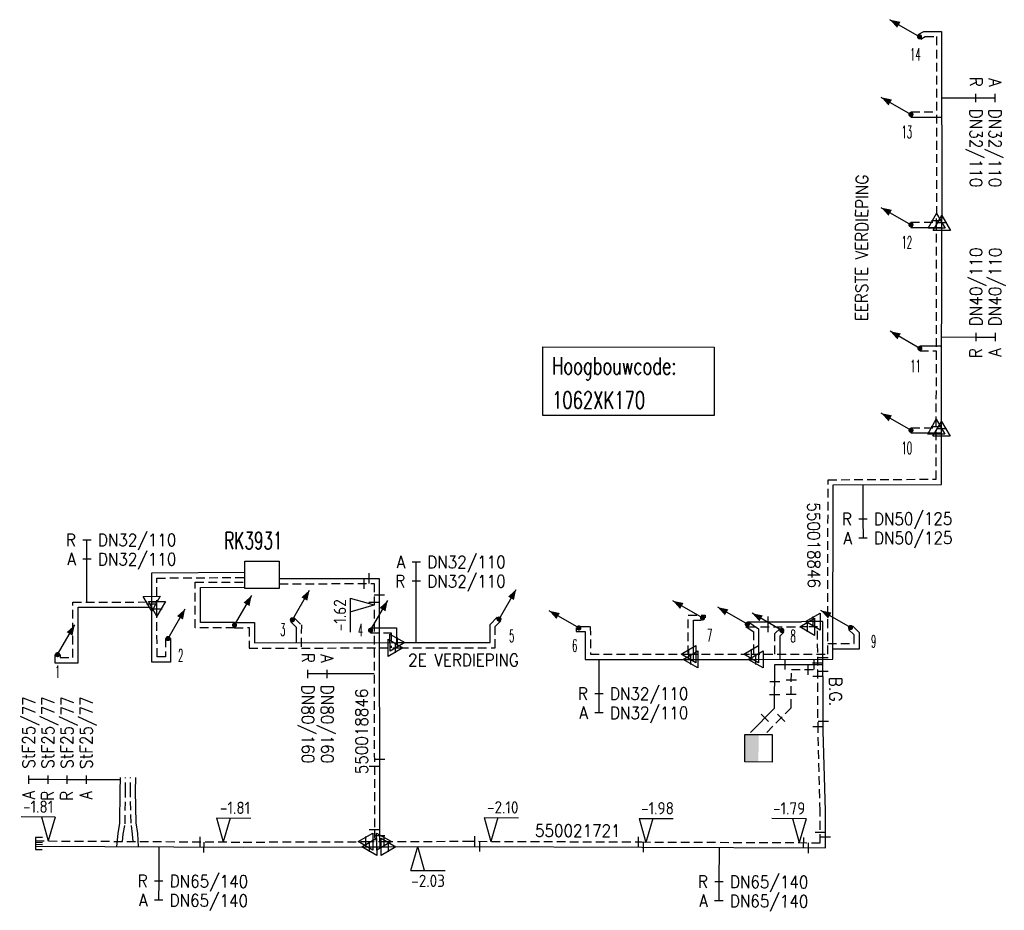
# Model space of a CAD drawing. Header units: millimetres. Extents: x 0 to 118212815, y 0 to 488348790.
# Tile 78 of 143: x 117598427 to 117670312, y 484659199 to 484724219. Entities that reach past the tile are written whole.
import ezdxf
from ezdxf.enums import TextEntityAlignment as Align

# ---------------------------------------------------------------- set-up
doc = ezdxf.new("R2010")
doc.units = ezdxf.units.MM
doc.header["$LTSCALE"] = 200
doc.linetypes.add('HIDDEN2', pattern=[4.7625, 3.175, -1.5875])
for name, color, linetype in [('WW-C-hoogbouw', 7, 'Continuous'), ('WW-C-KAST', 7, 'Continuous'), ('WW-C-kastWM', 7, 'Continuous'), ('WW-C-mof', 7, 'Continuous'), ('WW-C-stijgstrang', 7, 'Continuous'), ('WW-C-VERLOOP', 7, 'Continuous'), ('WW-I-diam', 7, 'Continuous'), ('WW-I-info', 7, 'Continuous'), ('WW-I-NAP', 7, 'Continuous'), ('WW-L-aanvoer', 3, 'Continuous'), ('WW-L-retour', 3, 'HIDDEN2')]:
    doc.layers.add(name, color=color, linetype=linetype)
doc.styles.add('DIN17', font='ROMANS.SHX', dxfattribs={"width": 0.9})
doc.styles.add('ISOCP', font='ISOCP.SHX')

# ---------------------------------------------------------------- blocks, each defined once
blk = doc.blocks.new('LR-mof')
at = {"color": 0, "linetype": 'ByBlock', "lineweight": -2}
blk.add_line((0, -0.75), (0, 0.75), dxfattribs=at)
blk = doc.blocks.new('nap2')
at = {"color": 0, "linetype": 'Continuous', "lineweight": -3}
for p, q in [((1, 3.5), (-4, 3.5)), ((-1, 3.5), (0, 0)), ((1, 3.5), (0, 0))]:
    blk.add_line(p, q, dxfattribs=at)
at = {"color": 0, "linetype": 'Continuous', "lineweight": -3, "style": 'ISOCP'}
for tag, p in [('*1', (-1.5, 5)), ('*2', (-4, 1.5))]:
    blk.add_attdef(tag, text='', height=1.8, dxfattribs=at).set_placement(p, align=Align.MIDDLE)
blk = doc.blocks.new('LR-DIAO2')
at = {"color": 0, "lineweight": -3}
blk.add_line((0, 0), (0, -5), dxfattribs=at)
at = {"color": 0, "linetype": 'Continuous', "lineweight": -3}
blk.add_line((0, -5), (0, -7.8), dxfattribs=at)
at = {"color": 0, "lineweight": -3}
for points in [[(0.61, -5), (0, -5), (-0.61, -5)], [(0.61, -7.8), (0, -7.8), (-0.61, -7.8)]]:
    blk.add_lwpolyline(points, dxfattribs=at)
at = {"color": 1, "lineweight": -3, "style": 'DIN17', "width": 0.9}
for tag, p in [('*1', (-1.61, -5)), ('*2', (-1.61, -7.78))]:
    blk.add_attdef(tag, text='', height=1.8, dxfattribs=at).set_placement(p, align=Align.MIDDLE_RIGHT)
for tag, p in [('*11', (1.61, -5)), ('*12', (1.61, -7.8))]:
    blk.add_attdef(tag, text='', height=1.8, dxfattribs=at).set_placement(p, align=Align.MIDDLE_LEFT)
blk = doc.blocks.new('LR-VERL')
at = {"color": 0, "linetype": 'ByBlock', "lineweight": -2}
blk.add_lwpolyline([(1.08, 0), (-1.08, -1.25), (-1.08, 1.25)], close=True, dxfattribs=at)
blk = doc.blocks.new('LR-smof')
at = {"color": 0, "linetype": 'ByBlock', "lineweight": -2}
blk.add_lwpolyline([(1, 0.5), (0, 0.5), (0, -0.5), (1, -0.5)], dxfattribs=at)
blk = doc.blocks.new('nap1')
at = {"color": 0, "linetype": 'Continuous', "lineweight": -3}
for p, q in [((-1, 3.5), (0, 0)), ((-1, 3.5), (4, 3.5)), ((1, 3.5), (0, 0))]:
    blk.add_line(p, q, dxfattribs=at)
at = {"color": 0, "linetype": 'Continuous', "lineweight": -3, "style": 'ISOCP'}
for tag, p in [('*1', (1.7, 5)), ('*2', (4, 1.5))]:
    blk.add_attdef(tag, text='', height=1.8, dxfattribs=at).set_placement(p, align=Align.MIDDLE)
blk = doc.blocks.new('LR-DIAB4')
at = {"color": 0, "linetype": 'Continuous', "lineweight": -3}
for p, q in [((0, 10.6), (0, 13.4)), ((0, 7.8), (0, 10.6)), ((0, 5), (0, 7.8))]:
    blk.add_line(p, q, dxfattribs=at)
at = {"color": 0, "lineweight": -3}
blk.add_line((0, 0), (0, 5), dxfattribs=at)
for points in [[(0.61, 13.4), (0, 13.4), (-0.61, 13.4)], [(0.61, 10.6), (0, 10.6), (-0.61, 10.6)], [(0.61, 7.8), (0, 7.8), (-0.61, 7.8)], [(0.61, 5), (0, 5), (-0.61, 5)]]:
    blk.add_lwpolyline(points, dxfattribs=at)
at = {"color": 1, "lineweight": -3, "style": 'DIN17', "width": 0.9}
for tag, p in [('*1', (-1.61, 13.4)), ('*2', (-1.61, 10.62)), ('*3', (-1.61, 7.82)), ('*4', (-1.61, 5.02))]:
    blk.add_attdef(tag, text='', height=1.8, dxfattribs=at).set_placement(p, align=Align.MIDDLE_RIGHT)
for tag, p in [('*11', (1.61, 13.4)), ('*12', (1.61, 10.6)), ('*13', (1.61, 7.8)), ('*14', (1.61, 5))]:
    blk.add_attdef(tag, text='', height=1.8, dxfattribs=at).set_placement(p, align=Align.MIDDLE_LEFT)
blk = doc.blocks.new('LR-kast')
at = {"color": 0, "linetype": 'ByBlock', "lineweight": -3}
blk.add_lwpolyline([(-2.5, 2), (2.5, 2), (2.5, -2), (-2.5, -2)], close=True, dxfattribs=at)
at = {"color": 7, "linetype": 'ByBlock', "lineweight": -3, "style": 'DIN17', "width": 0.7}
for tag, p in [('*1', (0, 5)), ('*2', (0, -5))]:
    blk.add_attdef(tag, text='', height=2.5, dxfattribs=at).set_placement(p, align=Align.MIDDLE)
at = {"color": 0, "linetype": 'ByBlock', "lineweight": -2, "style": 'DIN17', "width": 0.3, "flags": 1}
for tag, p in [('OCODE', (5, 1.25)), ('NCODE', (10, 1.25)), ('BC', (15, 1.25)), ('RK', (20, 1.25)), ('ST', (5, -1.25)), ('VCODE', (10, -1.25)), ('NIVO', (15, -1.25)), ('IMM', (20, -1.25))]:
    blk.add_attdef(tag, text='', height=1.8, dxfattribs=at).set_placement(p, align=Align.MIDDLE)
blk = doc.blocks.new('LR-hyp')
at = {"color": 7, "linetype": 'ByBlock', "lineweight": -3, "style": 'DIN17', "width": 0.9}
blk.add_attdef('*1', text='', height=1.8, dxfattribs=at).set_placement((0, 0), align=Align.MIDDLE)
at = {"color": 7, "linetype": 'ByBlock', "lineweight": -2, "style": 'DIN17', "width": 0.9, "flags": 1}
blk.add_attdef('*2', text='', height=1.8, dxfattribs=at).set_placement((0, -5), align=Align.MIDDLE)
blk = doc.blocks.new('LR-styg')
at = {"color": 0, "lineweight": -3}
blk.add_line((0, 0), (2.5, 4.33), dxfattribs=at)
at = {"color": 0, "lineweight": -3, "const_width": 0.375}
blk.add_lwpolyline([(-0.19, 0, 1), (0.19, 0, 1)], format="xyb", close=True, dxfattribs=at)
at = {"color": 0, "lineweight": -3}
blk.add_solid([(2.5, 4.33), (1.32, 3.28), (2.18, 2.78)], dxfattribs=at)
at = {"color": 7, "linetype": 'ByBlock', "lineweight": -2, "style": 'DIN17', "width": 0.5}
blk.add_attdef('*1', text='', height=1.8, dxfattribs=at).set_placement((0, -2.5), align=Align.MIDDLE)
blk = doc.blocks.new('LR-DIAB2')
at = {"color": 0, "linetype": 'Continuous', "lineweight": -3}
blk.add_line((0, 5), (0, 7.8), dxfattribs=at)
at = {"color": 0, "lineweight": -3}
blk.add_line((0, 0), (0, 5), dxfattribs=at)
for points in [[(0.61, 7.8), (0, 7.8), (-0.61, 7.8)], [(0.61, 5), (0, 5), (-0.61, 5)]]:
    blk.add_lwpolyline(points, dxfattribs=at)
at = {"color": 1, "lineweight": -3, "style": 'DIN17', "width": 0.9}
for tag, p in [('*1', (-1.61, 7.8)), ('*2', (-1.61, 5.02))]:
    blk.add_attdef(tag, text='', height=1.8, dxfattribs=at).set_placement(p, align=Align.MIDDLE_RIGHT)
for tag, p in [('*11', (1.61, 7.8)), ('*12', (1.61, 5))]:
    blk.add_attdef(tag, text='', height=1.8, dxfattribs=at).set_placement(p, align=Align.MIDDLE_LEFT)
blk = doc.blocks.new('LR-kastWM')
at = {"color": 0, "linetype": 'ByBlock', "lineweight": -3}
blk.add_lwpolyline([(-2, 2), (2, 2), (2, -2), (-2, -2)], close=True, dxfattribs=at)
at = {"color": 0}
blk.add_solid([(-2, -2), (0, -2), (-2, 2), (0, 2)], dxfattribs=at)
at = {"color": 7, "linetype": 'ByBlock', "lineweight": -3, "style": 'DIN17', "width": 0.7}
for tag, p in [('*1', (0, 5)), ('*2', (0, -5))]:
    blk.add_attdef(tag, text='', height=2.5, dxfattribs=at).set_placement(p, align=Align.MIDDLE)
at = {"color": 0, "linetype": 'ByBlock', "lineweight": -2, "style": 'DIN17', "width": 0.3, "flags": 1}
for tag, p in [('OCODE', (4.5, 1.25)), ('NCODE', (9.5, 1.25)), ('BC', (14.5, 1.25)), ('RK', (19.5, 1.25)), ('ST', (4.5, -1.25)), ('VCODE', (9.5, -1.25)), ('NIVO', (14.5, -1.25)), ('IMM', (19.5, -1.25))]:
    blk.add_attdef(tag, text='', height=1.8, dxfattribs=at).set_placement(p, align=Align.MIDDLE)
blk = doc.blocks.new('LR-hoogb')
at = {"color": 0, "linetype": 'ByBlock', "lineweight": -3}
blk.add_lwpolyline([(-12.5, 5), (12.5, 5), (12.5, -5), (-12.5, -5)], close=True, dxfattribs=at)
at = {"color": 7, "linetype": 'Continuous', "lineweight": -3, "style": 'DIN17', "width": 0.7}
blk.add_text('Hoogbouwcode:', height=2.5, dxfattribs=at).set_placement((-11.15, 1))
at = {"color": 0, "linetype": 'ByBlock', "lineweight": -3, "style": 'DIN17', "width": 0.7}
for tag, p in [('*1', (-11.15, -4)), ('*2', (-11.15, -9))]:
    blk.add_attdef(tag, p, '', height=2.5, dxfattribs=at)

msp = doc.modelspace()

# ---------------------------------------------------------------- linework, layer by layer
at = {"layer": 'WW-I-diam'}
for p, q in [((117603332, 484681705), (117603332, 484682328)), ((117627383, 484678742), (117627381, 484680718)), ((117624310, 484676463), (117623375, 484676461))]:
    msp.add_line(p, q, dxfattribs=at)
at = {"layer": 'WW-L-aanvoer'}
for p, q in [((117664031, 484723135), (117664440, 484723364)), ((117664440, 484723364), (117665736, 484723363)), ((117665736, 484723363), (117665746, 484709702)), ((117663498, 484717111), (117665740, 484717107)), ((117665749, 484709377), (117665746, 484709702)), ((117663496, 484709056), (117665749, 484709053)), ((117665726, 484694614), (117665749, 484709377)), ((117664146, 484700412), (117665735, 484700412)), ((117665725, 484694343), (117665726, 484694614)), ((117663498, 484694051), (117665725, 484694048)), ((117665720, 484690293), (117665725, 484694343)), ((117657800, 484677522), (117657825, 484690252)), ((117657825, 484690252), (117665720, 484690293)), ((117608065, 484683830), (117614873, 484683882)), ((117608067, 484681581), (117608065, 484683830)), ((117617389, 484683418), (117624679, 484683433)), ((117624679, 484683433), (117624707, 484664653)), ((117611627, 484682768), (117614875, 484682785)), ((117611629, 484680211), (117611627, 484682768)), ((117602688, 484681324), (117608067, 484681328)), ((117602690, 484677265), (117602688, 484681324)), ((117608067, 484681078), (117608067, 484681581)), ((117608074, 484677322), (117608067, 484681078)), ((117614113, 484680212), (117611629, 484680211)), ((117614113, 484680212), (117615566, 484680214)), ((117615566, 484680214), (117615568, 484678714)), ((117618200, 484680274), (117618609, 484679873)), ((117632764, 484680065), (117633285, 484680594)), ((117647618, 484677515), (117647616, 484680376)), ((117647616, 484680376), (117648192, 484680376)), ((117651558, 484680268), (117655499, 484680271)), ((117651664, 484680228), (117652376, 484679748)), ((117656327, 484680275), (117655499, 484680271)), ((117657059, 484680278), (117656327, 484680275)), ((117657093, 484672309), (117657059, 484680278)), ((117618609, 484679873), (117618608, 484678721)), ((117624043, 484679830), (117625937, 484679829)), ((117625937, 484679829), (117625936, 484678739)), ((117632765, 484678746), (117632764, 484680065)), ((117639062, 484679811), (117639063, 484679545)), ((117639063, 484679545), (117639708, 484679546)), ((117639708, 484679546), (117639710, 484677510)), ((117652376, 484679748), (117652376, 484677516)), ((117653938, 484679241), (117654204, 484679500)), ((117659728, 484679459), (117659220, 484679977)), ((117659728, 484678295), (117659728, 484679459)), ((117609447, 484679039), (117609448, 484677322)), ((117615568, 484678714), (117626003, 484678739)), ((117626003, 484678739), (117626169, 484678741)), ((117626169, 484678741), (117632765, 484678746)), ((117653939, 484677518), (117653938, 484679241)), ((117657801, 484678295), (117659728, 484678295)), ((117601003, 484677864), (117601003, 484677264)), ((117609448, 484677322), (117608074, 484677322)), ((117639710, 484677510), (117647163, 484677515)), ((117647163, 484677515), (117647403, 484677515)), ((117647403, 484677515), (117651817, 484677516)), ((117651817, 484677516), (117652156, 484677516)), ((117652156, 484677516), (117657800, 484677522)), ((117601003, 484677264), (117602690, 484677265)), ((117653540, 484673966), (117653568, 484677154)), ((117653568, 484677154), (117657072, 484677156)), ((117651774, 484672191), (117653540, 484673966)), ((117657252, 484666446), (117657093, 484672309)), ((117605773, 484667893), (117605777, 484668892)), ((117606893, 484667895), (117606897, 484668893)), ((117605745, 484665558), (117605773, 484667893)), ((117606937, 484665591), (117606893, 484667895)), ((117657260, 484663752), (117657252, 484666446)), ((117605612, 484664809), (117605745, 484665558)), ((117607047, 484664801), (117606937, 484665591)), ((117605507, 484663854), (117605612, 484664809)), ((117607106, 484663844), (117607047, 484664801)), ((117624707, 484664653), (117624708, 484663837)), ((117599579, 484663888), (117614745, 484663799)), ((117614745, 484663799), (117623926, 484663834)), ((117623926, 484663834), (117623950, 484663834)), ((117623950, 484663834), (117625355, 484663839)), ((117625355, 484663839), (117625385, 484663839)), ((117625385, 484663839), (117630969, 484663860)), ((117630969, 484663860), (117643839, 484663808)), ((117643839, 484663808), (117657260, 484663752))]:
    msp.add_line(p, q, dxfattribs=at)
at = {"layer": 'WW-L-retour'}
for p, q in [((117664217, 484722803), (117664539, 484722984)), ((117664539, 484722984), (117665356, 484722983)), ((117665356, 484722983), (117665366, 484709702)), ((117663499, 484717491), (117665360, 484717488)), ((117665370, 484709539), (117665366, 484709702)), ((117663497, 484709436), (117665370, 484709434)), ((117665346, 484694614), (117665370, 484709539)), ((117664146, 484700032), (117665355, 484700032)), ((117665346, 484694506), (117665346, 484694614)), ((117663499, 484694431), (117665346, 484694429)), ((117665340, 484690671), (117665346, 484694506)), ((117657420, 484677902), (117657445, 484690630)), ((117657445, 484690630), (117665340, 484690671)), ((117608445, 484683453), (117614875, 484683502)), ((117608447, 484681203), (117608445, 484683453)), ((117611247, 484683146), (117614873, 484683165)), ((117611249, 484679831), (117611247, 484683146)), ((117617390, 484683038), (117624300, 484683052)), ((117624300, 484683052), (117624326, 484665090)), ((117602307, 484681704), (117608446, 484681708)), ((117602310, 484677645), (117602307, 484681704)), ((117608447, 484681078), (117608447, 484681203)), ((117608454, 484677702), (117608447, 484681078)), ((117618467, 484680545), (117618989, 484680032)), ((117633145, 484679909), (117633556, 484680328)), ((117647236, 484680755), (117648472, 484680756)), ((117647237, 484677895), (117647236, 484680755)), ((117648472, 484680756), (117648472, 484680543)), ((117614113, 484679832), (117611249, 484679831)), ((117614113, 484679832), (117615187, 484679834)), ((117615187, 484679834), (117615188, 484678333)), ((117618989, 484680032), (117618987, 484678343)), ((117624043, 484679450), (117625556, 484679449)), ((117625556, 484679449), (117625556, 484678359)), ((117633146, 484678366), (117633145, 484679909)), ((117639404, 484679926), (117640088, 484679926)), ((117640088, 484679926), (117640089, 484677890)), ((117651446, 484679921), (117651996, 484679547)), ((117651563, 484679888), (117655581, 484679892)), ((117651996, 484679547), (117651996, 484677896)), ((117653558, 484679401), (117653936, 484679769)), ((117655913, 484679893), (117655581, 484679892)), ((117656680, 484679896), (117655913, 484679893)), ((117656713, 484672302), (117656680, 484679896)), ((117659348, 484679304), (117658948, 484679711)), ((117609067, 484679039), (117609068, 484677702)), ((117653559, 484677898), (117653558, 484679401)), ((117659348, 484678675), (117659348, 484679304)), ((117615188, 484678333), (117625862, 484678360)), ((117625862, 484678360), (117626169, 484678361)), ((117626169, 484678361), (117633146, 484678366)), ((117657422, 484678675), (117659348, 484678675)), ((117601383, 484677865), (117601383, 484677644)), ((117601383, 484677644), (117602310, 484677645)), ((117609068, 484677702), (117608454, 484677702)), ((117640089, 484677890), (117647163, 484677895)), ((117647163, 484677895), (117647261, 484677895)), ((117647261, 484677895), (117651816, 484677896)), ((117651816, 484677896), (117651834, 484677896)), ((117651834, 484677896), (117657420, 484677902)), ((117654740, 484673969), (117654768, 484676775)), ((117654768, 484676775), (117656694, 484676776)), ((117652971, 484672190), (117654740, 484673969)), ((117656872, 484666445), (117656713, 484672302)), ((117606153, 484667890), (117606157, 484668891)), ((117606513, 484667892), (117606517, 484668894)), ((117606125, 484665522), (117606153, 484667890)), ((117606557, 484665561), (117606513, 484667892)), ((117656879, 484664133), (117656872, 484666445)), ((117605989, 484664755), (117606125, 484665522)), ((117606668, 484664763), (117606557, 484665561)), ((117624326, 484665090), (117624327, 484664215)), ((117605931, 484664231), (117605989, 484664755)), ((117606702, 484664227), (117606668, 484664763)), ((117599582, 484664268), (117614745, 484664179)), ((117614745, 484664179), (117623594, 484664212)), ((117623594, 484664212), (117623674, 484664213)), ((117623674, 484664213), (117625030, 484664218)), ((117625030, 484664218), (117625046, 484664218)), ((117625046, 484664218), (117630969, 484664240)), ((117630969, 484664240), (117643841, 484664188)), ((117643841, 484664188), (117656879, 484664133))]:
    msp.add_line(p, q, dxfattribs=at)

# ---------------------------------------------------------------- block references
at = {"layer": 'WW-C-hoogbouw', "linetype": 'Continuous'}
ref = msp.add_blockref('LR-hoogb', (117642874, 484697819), dxfattribs=dict(at, xscale=500.0000000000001, yscale=500.0000000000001, zscale=500.0000000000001, rotation=359.9286277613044))
ref.add_attrib('*1', '1062XK170', (117637297, 484695825), dxfattribs={"layer": '0', "color": 7, "linetype": 'ByBlock', "lineweight": -3, "height": 1250, "rotation": 359.92863, "style": 'DIN17', "width": 0.7})
at = {"layer": 'WW-C-KAST', "linetype": 'Continuous'}
ref = msp.add_blockref('LR-kast', (117616124, 484683692), dxfattribs=dict(at, xscale=500, yscale=500, zscale=500))
ref.add_attrib('*1', 'RK3931', dxfattribs={"layer": '0', "color": 7, "linetype": 'ByBlock', "lineweight": -3, "height": 1250, "style": 'DIN17', "width": 0.65}).set_placement((117615496, 484686191), align=Align.MIDDLE)
at = {"layer": 'WW-C-kastWM', "linetype": 'Continuous', "xscale": 499.9999999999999, "yscale": 499.9999999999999, "zscale": 499.9999999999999, "rotation": 359.7612660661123}
msp.add_blockref('LR-kastWM', (117652367, 484671028), dxfattribs=at)
at = {"layer": 'WW-C-mof'}
for p, xscale, yscale, zscale, rotation in [((117665370, 484709539), 500, 500, 500, 89.91620000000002), ((117665749, 484709377), 500, 500, 500, 89.91620000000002), ((117665346, 484694506), 500, 500, 500, 89.91620000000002), ((117665725, 484694343), 500, 500, 500, 89.91620000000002), ((117623914, 484683432), 500.0000000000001, 500.0000000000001, 500.0000000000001, 180.123639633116), ((117623556, 484683051), 500.0000000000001, 500.0000000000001, 500.0000000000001, 180.1236396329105), ((117624302, 484681704), 500, 500, 500, 270.0835871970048), ((117624681, 484682220), 499.9999999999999, 499.9999999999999, 499.9999999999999, 270.0835871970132), ((117608067, 484681581), 500, 500, 500, 270.0377), ((117608447, 484681203), 500, 500, 500, 270.0377), ((117655913, 484679893), 500, 500, 500, 180.2425), ((117656327, 484680275), 500, 500, 500, 180.2425), ((117625862, 484678360), 500, 500, 500, 0.1413), ((117626003, 484678739), 500, 500, 500, 0.1383), ((117647261, 484677895), 500, 500, 500, 180), ((117651834, 484677896), 500, 500, 500, 180.0620999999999), ((117647403, 484677515), 500, 500, 500, 180), ((117652156, 484677516), 500, 500, 500, 180.0620999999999), ((117623674, 484664213), 499.9999999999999, 499.9999999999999, 499.9999999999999, 180.2149), ((117625030, 484664218), 499.9999999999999, 499.9999999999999, 499.9999999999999, 0.2149), ((117655639, 484664138), 499.9999999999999, 499.9999999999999, 499.9999999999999, 179.7612660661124), ((117656877, 484664879), 499.9999999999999, 499.9999999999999, 499.9999999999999, 90.1584864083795), ((117657258, 484664540), 500, 500, 500, 90.15848640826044), ((117623950, 484663834), 499.9999999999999, 499.9999999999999, 499.9999999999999, 180.2149), ((117625355, 484663839), 499.9999999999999, 499.9999999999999, 499.9999999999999, 0.2149), ((117656000, 484663757), 500, 500, 500, 179.7612660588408)]:
    msp.add_blockref('LR-mof', p, dxfattribs=dict(at, xscale=xscale, yscale=yscale, zscale=zscale, rotation=rotation))
at = {"layer": 'WW-C-mof', "linetype": 'Continuous'}
for name, p, xscale, yscale, zscale, rotation in [('LR-mof', (117653060, 484679889), 500, 500, 500, 0.0555), ('LR-mof', (117653060, 484680269), 500, 500, 500, 0.05160000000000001), ('LR-mof', (117654302, 484677154), 500, 500, 500, 0.0377), ('LR-mof', (117656427, 484677156), 500, 500, 500, 0.0377), ('LR-mof', (117657070, 484677659), 500, 500, 500, 270.2425), ('LR-mof', (117656001, 484676775), 500.0000000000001, 500.0000000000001, 500.0000000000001, 0.03767397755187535), ('LR-mof', (117656692, 484677269), 500, 500, 500, 270.2425), ('LR-mof', (117657074, 484676666), 500, 500, 500, 270.2425), ('LR-mof', (117653557, 484675907), 500, 500, 500, 270.0377), ('LR-mof', (117654761, 484676024), 500, 500, 500, 270.0377), ('LR-mof', (117656696, 484676285), 500, 500, 500, 270.2425), ('LR-mof', (117653548, 484674965), 500, 500, 500, 270.0376739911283), ('LR-mof', (117654750, 484674973), 500, 500, 500, 270.0377), ('LR-mof', (117652829, 484673252), 500, 500, 500, 225.1587986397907), ('LR-mof', (117654030, 484673255), 500, 500, 500, 45.15880000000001), ('LR-mof', (117657090, 484673008), 500, 500, 500, 270.2425), ('LR-mof', (117656711, 484672626), 500, 500, 500, 270.2425), ('LR-mof', (117624699, 484670222), 499.9999999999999, 499.9999999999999, 499.9999999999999, 270.0836), ('LR-mof', (117624317, 484669703), 500.0000000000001, 500.0000000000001, 500.0000000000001, 90.12700480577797), ('LR-mof', (117624326, 484665090), 499.9999999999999, 499.9999999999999, 499.9999999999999, 270.0836), ('LR-smof', (117599582, 484664268), 500, 500, 500, 359.6626), ('LR-mof', (117611596, 484664198), 500, 500, 500, 359.6626), ('LR-mof', (117624707, 484664653), 499.9999999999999, 499.9999999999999, 499.9999999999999, 270.0836), ('LR-mof', (117631652, 484664230), 500, 500, 500, 359.635657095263), ('LR-mof', (117643609, 484664189), 500, 500, 500, 359.7667), ('LR-smof', (117599579, 484663888), 500, 500, 500, 359.6626), ('LR-mof', (117611879, 484663796), 500.0000000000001, 500.0000000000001, 500.0000000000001, 359.2316450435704), ('LR-mof', (117632016, 484663856), 500, 500, 500, 359.7667), ('LR-mof', (117643966, 484663817), 500.0000000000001, 500.0000000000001, 500.0000000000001, 359.9254414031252)]:
    msp.add_blockref(name, p, dxfattribs=dict(at, xscale=xscale, yscale=yscale, zscale=zscale, rotation=rotation))
at = {"layer": 'WW-C-stijgstrang', "linetype": 'Continuous'}
ref = msp.add_blockref('LR-styg', (117664124, 484722969), dxfattribs=dict(at, xscale=499.9999999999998, yscale=499.9999999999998, zscale=499.9999999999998, rotation=90.03767399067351))
ref.add_attrib('*1', '14', dxfattribs={"layer": '0', "color": 1, "linetype": 'ByBlock', "lineweight": -2, "height": 900, "style": 'DIN17', "width": 0.5}).set_placement((117663819, 484721686), align=Align.MIDDLE)
ref = msp.add_blockref('LR-styg', (117663498, 484717301), dxfattribs=dict(at, xscale=499.9999999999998, yscale=499.9999999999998, zscale=499.9999999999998, rotation=90.03767399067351))
ref.add_attrib('*1', '13', dxfattribs={"layer": '0', "color": 1, "linetype": 'ByBlock', "lineweight": -2, "height": 900, "style": 'DIN17', "width": 0.5}).set_placement((117663193, 484716018), align=Align.MIDDLE)
ref = msp.add_blockref('LR-styg', (117663497, 484709246), dxfattribs=dict(at, xscale=499.9999999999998, yscale=499.9999999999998, zscale=499.9999999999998, rotation=90.03767399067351))
ref.add_attrib('*1', '12', dxfattribs={"layer": '0', "color": 1, "linetype": 'ByBlock', "lineweight": -2, "height": 900, "style": 'DIN17', "width": 0.5}).set_placement((117663192, 484707964), align=Align.MIDDLE)
ref = msp.add_blockref('LR-styg', (117664146, 484700222), dxfattribs=dict(at, xscale=499.9999999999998, yscale=499.9999999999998, zscale=499.9999999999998, rotation=90.03767399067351))
ref.add_attrib('*1', '11', dxfattribs={"layer": '0', "color": 1, "linetype": 'ByBlock', "lineweight": -2, "height": 900, "style": 'DIN17', "width": 0.5}).set_placement((117663841, 484698939), align=Align.MIDDLE)
ref = msp.add_blockref('LR-styg', (117663499, 484694241), dxfattribs=dict(at, xscale=499.9999999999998, yscale=499.9999999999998, zscale=499.9999999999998, rotation=90.03767399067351))
ref.add_attrib('*1', '10', dxfattribs={"layer": '0', "color": 1, "linetype": 'ByBlock', "lineweight": -2, "height": 900, "style": 'DIN17', "width": 0.5}).set_placement((117663194, 484692959), align=Align.MIDDLE)
ref = msp.add_blockref('LR-styg', (117618334, 484680410), dxfattribs=dict(at, xscale=500, yscale=500, zscale=500))
ref.add_attrib('*1', '3', dxfattribs={"layer": '0', "color": 1, "linetype": 'ByBlock', "lineweight": -2, "height": 900, "style": 'DIN17', "width": 0.5}).set_placement((117617634, 484679689), align=Align.MIDDLE)
ref = msp.add_blockref('LR-styg', (117633421, 484680461), dxfattribs=dict(at, xscale=500, yscale=500, zscale=500))
ref.add_attrib('*1', '5', dxfattribs={"layer": '0', "color": 1, "linetype": 'ByBlock', "lineweight": -2, "height": 900, "style": 'DIN17', "width": 0.5}).set_placement((117634345, 484679225), align=Align.MIDDLE)
at = {"layer": 'WW-C-stijgstrang', "linetype": 'Continuous', "xscale": 500, "yscale": 500, "zscale": 500}
msp.add_blockref('LR-styg', (117614113, 484680022), dxfattribs=at)
at = {"layer": 'WW-C-stijgstrang', "linetype": 'Continuous'}
ref = msp.add_blockref('LR-styg', (117624043, 484679640), dxfattribs=dict(at, xscale=500, yscale=500, zscale=500))
ref.add_attrib('*1', '4', dxfattribs={"layer": '0', "color": 1, "linetype": 'ByBlock', "lineweight": -2, "height": 900, "style": 'DIN17', "width": 0.5}).set_placement((117623311, 484679667), align=Align.MIDDLE)
ref = msp.add_blockref('LR-styg', (117648282, 484680543), dxfattribs=dict(at, xscale=499.9999999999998, yscale=499.9999999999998, zscale=499.9999999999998, rotation=90.03767399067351))
ref.add_attrib('*1', '7', dxfattribs={"layer": '0', "color": 1, "linetype": 'ByBlock', "lineweight": -2, "height": 900, "style": 'DIN17', "width": 0.5}).set_placement((117648805, 484679282), align=Align.MIDDLE)
ref = msp.add_blockref('LR-styg', (117609257, 484679039), dxfattribs=dict(at, xscale=500, yscale=500, zscale=500))
ref.add_attrib('*1', '2', dxfattribs={"layer": '0', "color": 1, "linetype": 'ByBlock', "lineweight": -2, "height": 900, "style": 'DIN17', "width": 0.5}).set_placement((117610181, 484677803), align=Align.MIDDLE)
ref = msp.add_blockref('LR-styg', (117639252, 484679811), dxfattribs=dict(at, xscale=499.9999999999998, yscale=499.9999999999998, zscale=499.9999999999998, rotation=90.03767399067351))
ref.add_attrib('*1', '6', dxfattribs={"layer": '0', "color": 1, "linetype": 'ByBlock', "lineweight": -2, "height": 900, "style": 'DIN17', "width": 0.5}).set_placement((117638948, 484678529), align=Align.MIDDLE)
at = {"layer": 'WW-C-stijgstrang', "linetype": 'Continuous', "xscale": 499.9999999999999, "yscale": 499.9999999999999, "zscale": 499.9999999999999, "rotation": 90.03767399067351}
msp.add_blockref('LR-styg', (117651552, 484680078), dxfattribs=at)
at = {"layer": 'WW-C-stijgstrang', "linetype": 'Continuous'}
ref = msp.add_blockref('LR-styg', (117654070, 484679635), dxfattribs=dict(at, xscale=499.9999999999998, yscale=499.9999999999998, zscale=499.9999999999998, rotation=90.03767399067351))
ref.add_attrib('*1', '8', dxfattribs={"layer": '0', "color": 1, "linetype": 'ByBlock', "lineweight": -2, "height": 900, "style": 'DIN17', "width": 0.5}).set_placement((117654893, 484679220), align=Align.MIDDLE)
ref = msp.add_blockref('LR-styg', (117659084, 484679844), dxfattribs=dict(at, xscale=499.9999999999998, yscale=499.9999999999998, zscale=499.9999999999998, rotation=90.03767399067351))
ref.add_attrib('*1', '9', dxfattribs={"layer": '0', "color": 1, "linetype": 'ByBlock', "lineweight": -2, "height": 900, "style": 'DIN17', "width": 0.5}).set_placement((117660773, 484678841), align=Align.MIDDLE)
ref = msp.add_blockref('LR-styg', (117601193, 484677864), dxfattribs=dict(at, xscale=500, yscale=500, zscale=500))
ref.add_attrib('*1', '1', dxfattribs={"layer": '0', "color": 1, "linetype": 'ByBlock', "lineweight": -2, "height": 900, "style": 'DIN17', "width": 0.5}).set_placement((117601193, 484676614), align=Align.MIDDLE)
at = {"layer": 'WW-C-VERLOOP', "linetype": 'Continuous'}
for p, xscale, yscale, zscale, rotation in [((117665370, 484709539), 500, 500, 500, 89.9162), ((117665749, 484709377), 500, 500, 500, 89.9162), ((117665346, 484694506), 500, 500, 500, 89.9162), ((117665725, 484694343), 500, 500, 500, 89.9162), ((117608067, 484681581), 500, 500, 500, 270.0377), ((117608447, 484681203), 500, 500, 500, 270.0377), ((117656327, 484680275), 500, 500, 500, 180.2425), ((117655913, 484679893), 500, 500, 500, 180.2425), ((117625862, 484678360), 500, 500, 500, 0.1413), ((117626003, 484678739), 500, 500, 500, 0.1383), ((117647261, 484677895), 500, 500, 500, 180), ((117647403, 484677515), 500, 500, 500, 180), ((117651834, 484677896), 500, 500, 500, 180.0621), ((117652156, 484677516), 500, 500, 500, 180.0621), ((117623674, 484664213), 499.9999999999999, 499.9999999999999, 499.9999999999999, 180.2149), ((117623950, 484663834), 499.9999999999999, 499.9999999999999, 499.9999999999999, 180.2149), ((117625030, 484664218), 499.9999999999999, 499.9999999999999, 499.9999999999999, 0.2149), ((117625355, 484663839), 499.9999999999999, 499.9999999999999, 499.9999999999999, 0.2149)]:
    msp.add_blockref('LR-VERL', p, dxfattribs=dict(at, xscale=xscale, yscale=yscale, zscale=zscale, rotation=rotation))
at = {"layer": 'WW-I-diam', "linetype": 'Continuous'}
for name, p, xscale, yscale, zscale, rotation, values in [('LR-DIAB2', (117665739, 484718506), 500, 500, 500, 270.0432616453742, {'*1': 'A', '*11': 'DN32/110', '*2': 'R', '*12': 'DN32/110'}), ('LR-DIAO2', (117665736, 484701054), 500, 500, 500, 89.9081668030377, {'*1': 'R', '*11': 'DN40/110', '*2': 'A', '*12': 'DN40/110'}), ('LR-DIAO2', (117659976, 484690263), 500, 500, 500, 0.297762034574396, {'*1': 'R', '*11': 'DN50/125', '*2': 'A', '*12': 'DN50/125'}), ('LR-DIAB2', (117603332, 484682328), 500.0000000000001, 500.0000000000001, 500.0000000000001, 0.03767399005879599, {'*1': 'R', '*11': 'DN32/110', '*2': 'A', '*12': 'DN32/110'}), ('LR-DIAB2', (117627381, 484680718), 499.9999999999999, 499.9999999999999, 499.9999999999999, 0.04326164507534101, {'*1': 'A', '*11': 'DN32/110', '*2': 'R', '*12': 'DN32/110'}), ('LR-DIAO2', (117623375, 484676461), 500, 500, 500, 270.0835871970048, {'*1': 'A', '*11': 'DN80/160', '*2': 'R', '*12': 'DN80/160'}), ('LR-DIAO2', (117640713, 484677511), 500, 500, 500, 0.043681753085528, {'*1': 'R', '*11': 'DN32/110', '*2': 'A', '*12': 'DN32/110'}), ('LR-DIAO2', (117608591, 484663835), 500, 500, 500, 359.6626133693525, {'*1': 'R', '*11': 'DN65/140', '*2': 'A', '*12': 'DN65/140'}), ('LR-DIAO2', (117649486, 484663784), 500, 500, 500, 359.7612660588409, {'*1': 'R', '*11': 'DN65/140', '*2': 'A', '*12': 'DN65/140'})]:
    msp.add_blockref(name, p, dxfattribs=dict(at, xscale=xscale, yscale=yscale, zscale=zscale, rotation=rotation)).add_auto_attribs(values)
at = {"layer": 'WW-I-diam', "xscale": 500.0000000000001, "yscale": 500.0000000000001, "zscale": 500.0000000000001, "rotation": 89.7666896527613}
msp.add_blockref('LR-DIAB4', (117605776, 484668715), dxfattribs=at).add_auto_attribs({'*1': 'A', '*11': 'StF25/77', '*2': 'R', '*12': 'StF25/77', '*3': 'R', '*13': 'StF25/77', '*4': 'A', '*14': 'StF25/77'})
at = {"layer": 'WW-I-info', "linetype": 'Continuous'}
ref = msp.add_blockref('LR-hyp', (117656406, 484685853), dxfattribs=dict(at, xscale=500.0000000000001, yscale=500.0000000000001, zscale=500.0000000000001, rotation=89.42980840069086))
ref.add_attrib('*1', '550018846', dxfattribs={"layer": '0', "color": 0, "linetype": 'ByBlock', "lineweight": -3, "height": 900, "rotation": 270.24252, "style": 'DIN17', "width": 0.9}).set_placement((117656406, 484685853), align=Align.MIDDLE)
for p, xscale, yscale, zscale, rotation, values in [((117623399, 484672261), 500, 500, 500, 89.99393379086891, {'*1': '550018846'}), ((117639172, 484665013), 499.9999999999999, 499.9999999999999, 499.9999999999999, 359.7666896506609, {'*1': '550021721'})]:
    msp.add_blockref('LR-hyp', p, dxfattribs=dict(at, xscale=xscale, yscale=yscale, zscale=zscale, rotation=rotation)).add_auto_attribs(values)
at = {"layer": 'WW-I-NAP', "linetype": 'Continuous'}
ref = msp.add_blockref('nap2', (117624302, 484681498), dxfattribs=dict(at, xscale=500.0000000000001, yscale=500.0000000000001, zscale=500.0000000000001, rotation=90.1036309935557))
ref.add_attrib('*1', '-1.62', dxfattribs={"layer": '0', "color": 1, "linetype": 'Continuous', "lineweight": -3, "height": 900, "rotation": 90.10363, "style": 'ISOCP'}).set_placement((117621804, 484680744), align=Align.MIDDLE)
ref = msp.add_blockref('nap2', (117600512, 484664263), dxfattribs=dict(at, xscale=499.9999999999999, yscale=499.9999999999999, zscale=499.9999999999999, rotation=359.6626133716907))
ref.add_attrib('*1', '-1.81', dxfattribs={"layer": '0', "color": 1, "linetype": 'Continuous', "lineweight": -3, "height": 900, "rotation": 359.66261, "style": 'ISOCP'}).set_placement((117599776, 484666767), align=Align.MIDDLE)
ref = msp.add_blockref('nap1', (117613288, 484664188), dxfattribs=dict(at, xscale=500, yscale=500, zscale=500, rotation=359.6626133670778))
ref.add_attrib('*1', '-1.81', dxfattribs={"layer": '0', "color": 1, "linetype": 'Continuous', "lineweight": -3, "height": 900, "rotation": 359.66261, "style": 'ISOCP'}).set_placement((117614153, 484666683), align=Align.MIDDLE)
ref = msp.add_blockref('nap1', (117632828, 484664223), dxfattribs=dict(at, xscale=500, yscale=500, zscale=500, rotation=359.6356571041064))
ref.add_attrib('*1', '-2.10', dxfattribs={"layer": '0', "color": 1, "linetype": 'Continuous', "lineweight": -3, "height": 900, "rotation": 359.63566, "style": 'ISOCP'}).set_placement((117633694, 484666717), align=Align.MIDDLE)
ref = msp.add_blockref('nap1', (117644138, 484664153), dxfattribs=dict(at, xscale=500, yscale=500, zscale=500, rotation=359.8681728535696))
ref.add_attrib('*1', '-1.98', dxfattribs={"layer": '0', "color": 1, "linetype": 'Continuous', "lineweight": -3, "height": 900, "rotation": 359.86817, "style": 'ISOCP'}).set_placement((117644995, 484666651), align=Align.MIDDLE)
ref = msp.add_blockref('nap2', (117655344, 484664140), dxfattribs=dict(at, xscale=500, yscale=500, zscale=500, rotation=359.761266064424))
ref.add_attrib('*1', '-1.79', dxfattribs={"layer": '0', "color": 1, "linetype": 'Continuous', "lineweight": -3, "height": 900, "rotation": 359.76127, "style": 'ISOCP'}).set_placement((117654605, 484666643), align=Align.MIDDLE)
ref = msp.add_blockref('nap2', (117627486, 484663847), dxfattribs=dict(at, xscale=500, yscale=500, zscale=500, rotation=180.2148996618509))
ref.add_attrib('*1', '-2.03', dxfattribs={"layer": '0', "color": 1, "linetype": 'Continuous', "lineweight": -3, "height": 900, "rotation": 0.2149, "style": 'ISOCP'}).set_placement((117628245, 484661350), align=Align.MIDDLE)

# ---------------------------------------------------------------- texts
at = {"layer": 'WW-I-info', "style": 'DIN17', "width": 0.9}
for s, rotation, p in [('EERSTE VERDIEPING', 89.8397, (117660338, 484702218)), ('2E VERDIEPING', 359.98014, (117626783, 484677015)), ('B.G.', 270, (117657542, 484676246))]:
    msp.add_text(s, height=900, rotation=rotation, dxfattribs=at).set_placement(p)

doc.saveas('drawing.dxf')
